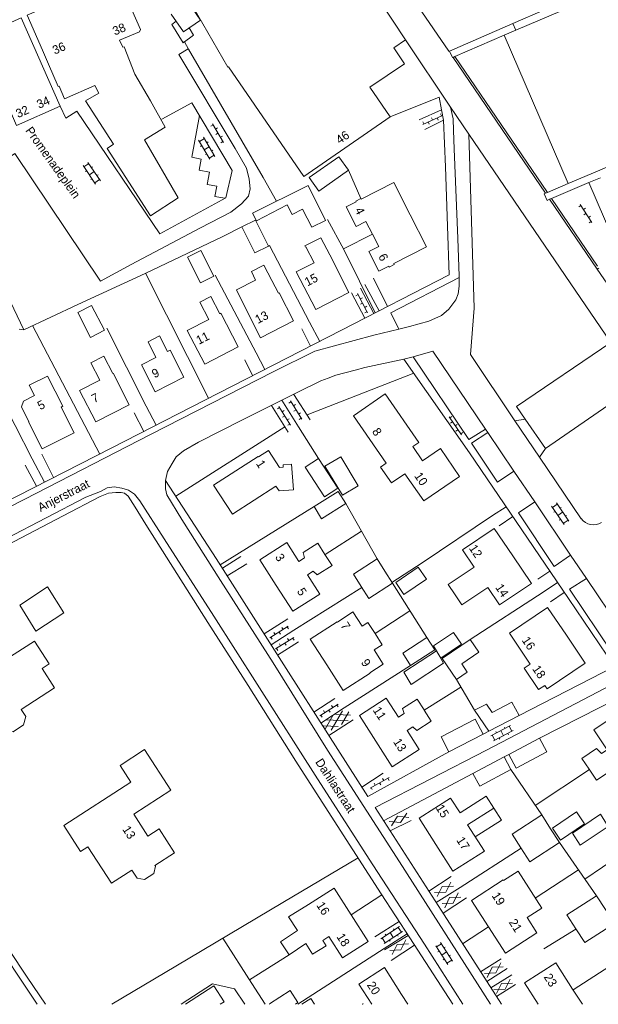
# Model space of a CAD drawing. Header units: metres. Extents: x 195864 to 198202, y 543264 to 544906.
# Tile 18 of 79: x 196501 to 196621, y 543264 to 543469. Entities that reach past the tile are written whole.
import ezdxf

# ---------------------------------------------------------------- set-up
doc = ezdxf.new("R2010")
doc.units = ezdxf.units.M
doc.header["$MEASUREMENT"] = 0
for name, color, linetype, lineweight in [('Level 11', 7, 'Continuous', 0), ('Level 12', 7, 'Continuous', 0), ('Level 14', 7, 'Continuous', 0), ('Level 19', 7, 'Continuous', 0), ('Level 28', 7, 'Continuous', 0), ('Level 29', 7, 'Continuous', 0), ('Level 32', 7, 'Continuous', 0), ('Level 34', 7, 'Continuous', 0), ('Level 41', 7, 'Continuous', 0), ('Level 55', 7, 'Continuous', 0)]:
    doc.layers.add(name, color=color, linetype=linetype, lineweight=lineweight)
doc.styles.add('Style-CHAR_FAST_FONT', font='CHAR_FAST_FONT.shx')

# ---------------------------------------------------------------- blocks, each defined once
blk = doc.blocks.new('GV2')
at = {"layer": 'Level 41', "color": 7, "linetype": 'Continuous', "lineweight": 0, "flags": 128}
for points in [[(1.2, -2), (0, 0), (1.2, 2)], [(0.2, -2), (1.4, 0), (0.2, 2)]]:
    blk.add_lwpolyline(points, dxfattribs=at)
blk = doc.blocks.new('OVTP6')
at = {"layer": 'Level 41', "color": 7, "linetype": 'Continuous', "lineweight": 0}
for p, q in [((0, 0), (4.5, 0)), ((0.25, 0), (0.25, 0.5)), ((1.25, 0), (1.25, -0.5)), ((2.25, 0), (2.25, 0.5)), ((4.25, 0), (4.25, 0.5)), ((3.25, 0), (3.25, -0.5))]:
    blk.add_line(p, q, dxfattribs=at)
blk = doc.blocks.new('OV2')
at = {"layer": 'Level 41', "color": 7, "linetype": 'Continuous', "lineweight": 0}
for p, q in [((0.3, -2.31), (0.3, 2.29)), ((1.5, -2.31), (1.5, 2.29)), ((0, 0.99), (0.3, 0.99)), ((0.3, 1.99), (1.5, 1.99)), ((1.8, 0.99), (1.5, 0.99)), ((0, -1.01), (0.3, -1.01)), ((0.3, -0.01), (1.5, -0.01)), ((0.3, -2.01), (1.5, -2.01)), ((1.8, -1.01), (1.5, -1.01))]:
    blk.add_line(p, q, dxfattribs=at)
blk = doc.blocks.new('GVTP6')
at = {"layer": 'Level 41', "color": 7, "linetype": 'Continuous', "lineweight": 0}
for p, q in [((0, -0.4), (2.6, 1.2)), ((0, 0.4), (2.6, -1.2)), ((1, -1.2), (5, 1.2)), ((1, 1.2), (5, -1.2)), ((3.4, 1.2), (6, -0.4)), ((3.4, -1.2), (6, 0.4))]:
    blk.add_line(p, q, dxfattribs=at)
blk = doc.blocks.new('OV2_1')
at = {"layer": 'Level 41', "color": 7, "linetype": 'Continuous', "lineweight": 0}
for p, q in [((0.3, -2.31), (0.3, 2.29)), ((1.5, -2.31), (1.5, 2.29)), ((0, 0.99), (0.3, 0.99)), ((0.3, 1.99), (1.5, 1.99)), ((1.8, 0.99), (1.5, 0.99)), ((0, -1.01), (0.3, -1.01)), ((0.3, -0.01), (1.5, -0.01)), ((0.3, -2.01), (1.5, -2.01)), ((1.8, -1.01), (1.5, -1.01))]:
    blk.add_line(p, q, dxfattribs=at)
blk = doc.blocks.new('OVTP6_1')
at = {"layer": 'Level 41', "color": 7, "linetype": 'Continuous', "lineweight": 0}
for p, q in [((0, 0), (4.5, 0)), ((0.25, 0), (0.25, 0.5)), ((1.25, 0), (1.25, -0.5)), ((2.25, 0), (2.25, 0.5)), ((3.25, 0), (3.25, -0.5)), ((4.25, 0), (4.25, 0.5))]:
    blk.add_line(p, q, dxfattribs=at)

msp = doc.modelspace()

# ---------------------------------------------------------------- linework, layer by layer
at = {"layer": 'Level 11', "color": 7, "linetype": 'Continuous', "lineweight": 13}
for p, q in [((196509.57, 543450.89), (196501.49, 543469.21)), ((196534.94, 543464.23), (196535.09, 543464.32)), ((196501.97, 543389.62), (196501.55, 543388.47)), ((196505.87, 543379.73), (196512.52, 543383.06))]:
    msp.add_line(p, q, dxfattribs=at)
at = {"layer": 'Level 11', "color": 7, "linetype": 'Continuous', "lineweight": 13, "flags": 128}
for points in [[(196581.24, 543464.67), (196567.77, 543485.15), (196567.51, 543484.96), (196567.54, 543484.91), (196564.46, 543483.45), (196563.43, 543485.64), (196563.63, 543485.73), (196559.7, 543494.67), (196552.52, 543491.44), (196552.46, 543491.58), (196530.27, 543481.8), (196530.52, 543481.22), (196537.1, 543471.59), (196544.36, 543458.96), (196544.5, 543459.06), (196560.13, 543436.25), (196578.08, 543448.66)], [(196528.31, 543452), (196525.11, 543457.49), (196522.84, 543463.21), (196522.57, 543463.11), (196521.91, 543464.58), (196526.08, 543466.33), (196526.27, 543466.76), (196521.38, 543477.99), (196512.07, 543473.84), (196502.71, 543469.74), (196505.92, 543462.48), (196507.15, 543459.63)], [(196532.61, 543469.99), (196535.19, 543466.3), (196538.71, 543468.74), (196536.13, 543472.45), (196535.8, 543472.22)], [(196509.57, 543450.89), (196501.49, 543469.21), (196492.39, 543465.16), (196496.04, 543456.82), (196496.16, 543456.87), (196500.53, 543446.88), (196509.57, 543450.89)], [(196536.38, 543467.12), (196537.28, 543465.63), (196535.09, 543463.99), (196532.75, 543467.86), (196533.63, 543468.52)], [(196578.08, 543448.66), (196573.86, 543454.83), (196581.03, 543459.69), (196578.79, 543463), (196581.24, 543464.67)], [(196507.15, 543459.63), (196509.17, 543454.94), (196509.35, 543455.02), (196510.48, 543452.41), (196516.81, 543455.15)], [(196516.81, 543455.15), (196517.61, 543453.57), (196514.86, 543452), (196520.66, 543442.97), (196519.32, 543442.12), (196528.3, 543428.14), (196534.08, 543431.84), (196527.09, 543443.92)], [(196527.09, 543443.92), (196531.35, 543446.49), (196528.31, 543452)], [(196569.42, 543437.57), (196567.41, 543440.38), (196561.26, 543436.08), (196563.26, 543433.26), (196569.42, 543437.57)], [(196564.64, 543427.13), (196561.01, 543434.4), (196549.51, 543428.66), (196550.31, 543427.09), (196556.67, 543430.38), (196557.69, 543428.41), (196559.83, 543429.52), (196561.78, 543425.74), (196564.64, 543427.13)], [(196552.81, 543421.82), (196550.12, 543427.21), (196547.31, 543425.81), (196550.01, 543420.42), (196552.81, 543421.82)], [(196569.51, 543412.19), (196562.6, 543408.66), (196558.58, 543416.47), (196562.26, 543418.37), (196560.56, 543421.67), (196560.47, 543421.62), (196560.34, 543421.86), (196563.68, 543423.58), (196565.51, 543420.01), (196569.51, 543412.19)], [(196541.48, 543415.6), (196538.76, 543420.93), (196536, 543419.54), (196538.7, 543414.18), (196541.48, 543415.6)], [(196553.49, 543414.69), (196551.84, 543417.9), (196549.26, 543416.57), (196550.11, 543414.73), (196546.14, 543412.73), (196548.2, 543408.64)], [(196558.01, 543406.35), (196555.05, 543412.13), (196554.86, 543412.03), (196553.49, 543414.69)], [(196546.5, 543400.91), (196542.91, 543407.9), (196542.71, 543407.8), (196540.88, 543411.36), (196538.56, 543410.16), (196540.41, 543406.6), (196535.97, 543404.31), (196539.58, 543397.33), (196546.5, 543400.91)], [(196518.77, 543404.35), (196516.12, 543409.52), (196513.25, 543408.04), (196515.9, 543402.84), (196518.77, 543404.35)], [(196548.2, 543408.64), (196551.14, 543402.82), (196558.01, 543406.35)], [(196535.24, 543394.6), (196532.38, 543400.22), (196531.87, 543399.96), (196530.23, 543403.19), (196527.82, 543401.96), (196529.47, 543398.73), (196526.47, 543397.2), (196529.32, 543391.59), (196535.24, 543394.6)], [(196523.93, 543388.88), (196520.6, 543395.42), (196520.5, 543395.37), (196518.66, 543398.98), (196515.95, 543397.59), (196517.79, 543394), (196513.63, 543391.88), (196516.96, 543385.36), (196523.93, 543388.88)], [(196512.52, 543383.06), (196509.81, 543388.4), (196510.16, 543388.58), (196506.97, 543394.86), (196503.19, 543392.94), (196504.28, 543390.79), (196501.97, 543389.62)], [(196592.45, 543374.03), (196585.03, 543368.93), (196581.12, 543374.59), (196578.32, 543372.67), (196576.07, 543375.96), (196577.21, 543376.74), (196570.42, 543386.63), (196577.01, 543391.19), (196583.97, 543381.06), (196582.75, 543380.22), (196584.79, 543377.27), (196588.49, 543379.83), (196592.45, 543374.03)], [(196501.55, 543388.47), (196503.11, 543385.38), (196503.02, 543385.34), (196505.87, 543379.73)], [(196555.11, 543375.9), (196552.84, 543379.43), (196550.76, 543378.08), (196550.7, 543378.17), (196541.42, 543372.21), (196545.31, 543366.18), (196554.34, 543372.02)], [(196567.19, 543371.56), (196564.42, 543369.77), (196560.42, 543375.95), (196563.19, 543377.74), (196567.19, 543371.56)], [(196571.39, 543372.07), (196568.14, 543370.14), (196564.52, 543376.13), (196567.8, 543378.09), (196571.39, 543372.07)], [(196554.34, 543372.02), (196554.99, 543371.01), (196557.98, 543371.23), (196557.59, 543376.58), (196555.82, 543376.45), (196555.86, 543375.96), (196555.11, 543375.9)], [(196568.84, 543368.38), (196567.26, 543370.92), (196562.26, 543367.76), (196563.84, 543365.23), (196568.84, 543368.38)], [(196607.38, 543351.79), (196603.51, 543357.52), (196599.66, 543363.24), (196593.03, 543358.79), (196595.46, 543355.17), (196590.06, 543351.56), (196591.51, 543349.41), (196592.9, 543347.33), (196598.3, 543350.95), (196600.73, 543347.33), (196607.38, 543351.79)], [(196565.99, 543355.52), (196564.52, 543357.84), (196563.04, 543360.16), (196559.97, 543358.21), (196560.3, 543357.14), (196559.11, 543356.38), (196556.62, 543360.3), (196551.02, 543356.73), (196554.42, 543351.38), (196557.83, 543346.02), (196563.45, 543349.6), (196560.88, 543353.58), (196562.1, 543354.37), (196562.91, 543353.56), (196565.99, 543355.52)], [(196578.53, 543351.84), (196576.94, 543354.38), (196575.35, 543356.92), (196570.43, 543353.73), (196572.02, 543351.19), (196573.61, 543348.65), (196578.53, 543351.84)], [(196585.57, 543352.68), (196583.89, 543355.19), (196579.22, 543352.03), (196580.9, 543349.52), (196585.57, 543352.68)], [(196510.38, 543345.68), (196506.97, 543351.08), (196501.2, 543347.3), (196504.56, 543341.88), (196510.38, 543345.68)], [(196618.54, 543335.26), (196614.62, 543341.05), (196610.7, 543346.83), (196602.79, 543341.46), (196606.7, 543335.69), (196607.11, 543335.08), (196605.83, 543334.21), (196608.86, 543329.8), (196610.11, 543330.65), (196610.62, 543329.9), (196618.54, 543335.26)], [(196576.4, 543339.08), (196574.92, 543341.39), (196573.43, 543343.7), (196572.21, 543342.92), (196570.34, 543345.88), (196567.11, 543343.78), (196567.06, 543343.86), (196561.47, 543340.27), (196564.89, 543334.94), (196568.32, 543329.59), (196573.89, 543333.19), (196573.84, 543333.27), (196576.61, 543335.07), (196574.72, 543337.99), (196576.4, 543339.08)], [(196508.44, 543330.14), (196505.85, 543334.15), (196507.34, 543335.12), (196504.27, 543339.85), (196498.34, 543336), (196494.13, 543342.51), (196486.32, 543337.53), (196489.03, 543333.33), (196488.58, 543333.03), (196490.33, 543330.33), (196491.54, 543331.11), (196494.13, 543327.09), (196493.68, 543326.8), (196496.52, 543322.41), (196497.16, 543322.81), (196498.05, 543321.37), (196499.84, 543321.03), (196502.01, 543322.43), (196502.45, 543324.19), (196501.52, 543325.61), (196508.44, 543330.14)], [(196587.31, 543338.05), (196585.69, 543340.55), (196580.66, 543337.32), (196582.3, 543334.8), (196587.31, 543338.05)], [(196592.85, 543339.18), (196591.18, 543341.64), (196587.03, 543338.84), (196588.56, 543336.26), (196592.85, 543339.18)], [(196596.42, 543337.53), (196594.64, 543340.17), (196588.83, 543336.22), (196591.79, 543331.89), (196594.06, 543333.42), (196592.89, 543335.15), (196596.42, 543337.53)], [(196589.15, 543335.24), (196587.66, 543337.82), (196580.92, 543333.41), (196582.41, 543330.83), (196589.15, 543335.24)], [(196586.58, 543323.24), (196585.11, 543325.52), (196585.08, 543325.57), (196583.64, 543327.81), (196580.62, 543325.87), (196580.95, 543324.81), (196579.78, 543324.05), (196577.25, 543327.98), (196571.66, 543324.38), (196575.08, 543319.05), (196578.5, 543313.73), (196584.09, 543317.33), (196581.56, 543321.26), (196582.75, 543322.03), (196583.55, 543321.29), (196586.58, 543323.24)], [(196604.79, 543324.36), (196598.55, 543321.14), (196595.58, 543325.49), (196598.01, 543326.76), (196599.18, 543325), (196603.31, 543327.18), (196604.79, 543324.36)], [(196632.55, 543314.61), (196629.05, 543319.79), (196625.54, 543324.97), (196620.28, 543321.4), (196623.09, 543317.26), (196621.93, 543316.47), (196620.84, 543317.55), (196617.8, 543315.49), (196619.34, 543313.22), (196620.88, 543310.95), (196623.91, 543313), (196623.34, 543314.39), (196624.5, 543315.18), (196627.28, 543311.05), (196632.55, 543314.61)], [(196610.56, 543316.84), (196609.04, 543319.67), (196602.67, 543316.33), (196604.16, 543313.49), (196610.56, 543316.84)], [(196533.31, 543295.88), (196530.1, 543300.86), (196527.78, 543299.37), (196524.85, 543303.92), (196532.57, 543308.9), (196527.12, 543317.32), (196522.05, 543314.04), (196524.27, 543310.58), (196510.33, 543301.59), (196513.83, 543296.18), (196515.34, 543297.15), (196520.24, 543289.56), (196524.49, 543292.27), (196525.55, 543290.62), (196527.11, 543290.33), (196529.04, 543291.59), (196529.35, 543293.09), (196529.24, 543293.25), (196533.31, 543295.88)], [(196603.1, 543313.15), (196601.69, 543315.81), (196595.23, 543312.37), (196596.64, 543309.71), (196603.1, 543313.15)], [(196599.59, 543305.15), (196598, 543307.66), (196592.54, 543304.18), (196590.59, 543307.23), (196584.04, 543303.07), (196587.56, 543297.58), (196591.05, 543292.09), (196597.6, 543296.26), (196594.13, 543301.69), (196599.59, 543305.15)], [(196595.72, 543299.2), (196601.18, 543302.64), (196599.59, 543305.15)], [(196613.18, 543298), (196611.34, 543300.88), (196609.5, 543303.76), (196603.34, 543299.79), (196605.18, 543296.92), (196607.01, 543294.05), (196613.18, 543298)], [(196618.38, 543301.87), (196616.69, 543304.36), (196611.71, 543301), (196613.4, 543298.51), (196618.38, 543301.87)], [(196623.31, 543301.37), (196621.67, 543303.89), (196615.86, 543299.98), (196617.5, 543297.48), (196623.31, 543301.37)], [(196601.51, 543290.27), (196601.57, 543290.17), (196604.58, 543292.09), (196609.49, 543284.38), (196606.47, 543282.46), (196608.49, 543279.29)], [(196601.51, 543290.27), (196594.96, 543286.01), (196598.45, 543280.53), (196601.95, 543275.04), (196608.49, 543279.29)], [(196573.5, 543277.48), (196569.95, 543283.01), (196566.4, 543288.55), (196561.08, 543285.18)], [(196624.6, 543281.24), (196622.75, 543284.11), (196620.89, 543286.99), (196614.71, 543282.99), (196616.57, 543280.12), (196618.42, 543277.24), (196624.6, 543281.24)], [(196558.82, 543279.74), (196556.95, 543282.57), (196561.08, 543285.18)], [(196558.82, 543279.74), (196555.29, 543277.42), (196557.07, 543274.7), (196560.53, 543277.08), (196561.96, 543274.84), (196564.75, 543276.61), (196564.05, 543277.72), (196565.33, 543278.53), (196568.14, 543274.08), (196573.5, 543277.48)], [(196617.92, 543264.44), (196615.91, 543267.59), (196612.41, 543273.07), (196605.91, 543268.9), (196608.73, 543264.44)], [(196581.73, 543264.44), (196580.41, 543266.51), (196576.87, 543272.07), (196571.55, 543268.63), (196574.26, 543264.44)], [(196558.93, 543264.8), (196557.3, 543267.33), (196553.03, 543264.57), (196553.11, 543264.44)], [(196558.38, 543264.44), (196558.93, 543264.8)], [(196562.37, 543264.44), (196561.59, 543265.65), (196559.71, 543264.44)], [(196572.47, 543264.44), (196572.41, 543264.54), (196572.26, 543264.44)]]:
    msp.add_lwpolyline(points, dxfattribs=at)
at = {"layer": 'Level 12', "color": 7, "linetype": 'Continuous', "lineweight": 13, "flags": 128}
for points in [[(196597.33, 543320.51), (196595.71, 543323.62), (196588.62, 543319.93), (196590.23, 543316.83), (196597.33, 543320.51)], [(196543.62, 543264.97), (196541.47, 543268.26), (196535.61, 543264.44)], [(196542.8, 543264.44), (196543.62, 543264.97)]]:
    msp.add_lwpolyline(points, dxfattribs=at)
at = {"layer": 'Level 14', "color": 7, "linetype": 'Continuous', "lineweight": 13}
for p, q in [((196590.36, 543462.32), (196603.5, 543468.03)), ((196603.5, 543468.03), (196604.14, 543466.68)), ((196601.67, 543465.63), (196591.48, 543461.19)), ((196604.14, 543466.68), (196601.67, 543465.63)), ((196591.48, 543461.19), (196591.1, 543460.99)), ((196614.98, 543434.81), (196621.09, 543437.41)), ((196610.67, 543432.97), (196614.98, 543434.81)), ((196619.24, 543435.01), (196611.53, 543431.7)), ((196621.67, 543436.03), (196619.24, 543435.01)), ((196610.29, 543432.81), (196610.67, 543432.97)), ((196611.53, 543431.7), (196611.13, 543431.54))]:
    msp.add_line(p, q, dxfattribs=at)
at = {"layer": 'Level 14', "color": 7, "linetype": 'Continuous', "lineweight": 13, "flags": 128}
for points in [[(196591.1, 543460.99), (196590.98, 543460.95), (196590.36, 543462.32)], [(196611.13, 543431.54), (196610.61, 543431.31), (196610.01, 543432.69), (196610.29, 543432.81)]]:
    msp.add_lwpolyline(points, dxfattribs=at)
at = {"layer": 'Level 19', "color": 7, "linetype": 'Continuous', "lineweight": 0}
for p, q in [((196614.98, 543434.81), (196601.67, 543465.63)), ((196591.48, 543461.19), (196610.67, 543432.97)), ((196626.06, 543419.22), (196619.24, 543435.01)), ((196611.53, 543431.7), (196621.07, 543417.67))]:
    msp.add_line(p, q, dxfattribs=at)
at = {"layer": 'Level 28', "color": 7, "linetype": 'Continuous', "lineweight": 0}
for p, q in [((196527.27, 543416.21), (196540.36, 543390.27)), ((196541.77, 543415.79), (196550.25, 543399.68)), ((196503.82, 543405.32), (196517.8, 543378.66)), ((196519.3, 543404.8), (196527.44, 543388.58)), ((196560.8, 543386.79), (196582.96, 543395.45)), ((196496.12, 543392.61), (196503.75, 543377.64)), ((196533.58, 543369.93), (196556.18, 543384.28)), ((196559.01, 543384.28), (196563.19, 543377.74)), ((196542.81, 543355.65), (196562.26, 543367.76)), ((196564.54, 543357.81), (196572.1, 543362.65)), ((196558.1, 543342.13), (196572.15, 543350.97)), ((196578.53, 543351.84), (196585.69, 543340.55)), ((196594.64, 543340.17), (196609.79, 543349.98)), ((196574.91, 543341.41), (196582.15, 543346.14)), ((196568.5, 543325.96), (196582.3, 543334.8)), ((196585.14, 543325.47), (196592.73, 543330.3)), ((196591.79, 543331.89), (196595.58, 543325.49)), ((196603.1, 543313.15), (196609.5, 543303.76)), ((196608.16, 543305.73), (196619.38, 543313.16)), ((196613.18, 543298), (196620.89, 543286.99)), ((196618.47, 543290.44), (196629.39, 543297.92)), ((196592.55, 543288.72), (196605.23, 543296.85)), ((196608.14, 543286.5), (196617.13, 543292.36)), ((196569.97, 543282.98), (196576.33, 543287.15)), ((196593.09, 543277), (196598.48, 543280.49)), ((196609.9, 543275.98), (196616.6, 543280.07)), ((196548.9, 543269.5), (196557.07, 543274.7)), ((196558.89, 543264.44), (196576.82, 543276)), ((196616.01, 543267.44), (196628.61, 543275.61))]:
    msp.add_line(p, q, dxfattribs=at)
at = {"layer": 'Level 28', "color": 7, "linetype": 'Continuous', "lineweight": 0, "flags": 128}
for points in [[(196536.19, 543462.68), (196551.7, 543436.05), (196554.46, 543431.13)], [(196482.21, 543444.92), (196492.15, 543425.1), (196502.02, 543404.48), (196501.05, 543404.6)], [(196565.07, 543427.32), (196568.47, 543421.1), (196574.92, 543407.95)], [(196502.02, 543404.48), (196513.25, 543409.7), (196527.19, 543416.17), (196543.36, 543423.84), (196547.31, 543425.81)], [(196552.81, 543421.82), (196552.99, 543421.96), (196561.33, 543406.02)], [(196568.84, 543368.38), (196572.09, 543362.67), (196575.35, 543356.92)], [(196578.42, 543352.02), (196584.67, 543356.11), (196599.27, 543365.89)], [(196520.32, 543264.44), (196533.58, 543272.36), (196555.75, 543285.54), (196571.39, 543294.84)], [(196543.32, 543278.16), (196549.38, 543268.75), (196552.13, 543264.44)], [(196534.68, 543264.44), (196541.22, 543268.71), (196545.73, 543267.66), (196547.91, 543264.44)]]:
    msp.add_lwpolyline(points, dxfattribs=at)
at = {"layer": 'Level 29', "color": 7, "linetype": 'Continuous', "lineweight": 0}
for p, q in [((196535.4, 543464.22), (196536.19, 543462.68)), ((196590.6, 543450.66), (196581.24, 543464.67)), ((196610.29, 543432.81), (196591.1, 543460.99)), ((196594.35, 543445.04), (196590.6, 543450.66)), ((196584.06, 543448.04), (196588.71, 543450.15)), ((196588.71, 543450.15), (196589.12, 543447.97)), ((196589.12, 543447.97), (196585.27, 543446.03)), ((196595.51, 543408.97), (196594.35, 543445.04)), ((196620.99, 543417.07), (196611.13, 543431.54)), ((196620.99, 543417.07), (196621.37, 543417.23)), ((196634.89, 543396.69), (196620.99, 543417.07)), ((196572.8, 543413.85), (196575.76, 543408.39)), ((196574.57, 543415.18), (196577.51, 543409.29)), ((196592.39, 543415.28), (196578.17, 543407.96)), ((196570.01, 543412.15), (196572.79, 543406.86)), ((196571.92, 543413.09), (196574.65, 543407.81)), ((196579.85, 543404.58), (196578.17, 543407.96)), ((196561.33, 543406.02), (196563.43, 543402.06)), ((196559.74, 543404.67), (196561.54, 543401.09)), ((196550.25, 543399.68), (196552.02, 543396.23)), ((196547.9, 543398.19), (196549.48, 543394.94)), ((196555.6, 543389.83), (196559.01, 543384.28)), ((196558.04, 543391.05), (196561.44, 543385.8)), ((196610.26, 543379.8), (196625.23, 543390.14)), ((196524.97, 543387.22), (196526.94, 543383.35)), ((196527.44, 543388.58), (196529.49, 543384.67)), ((196553.42, 543388.74), (196556.86, 543383.19)), ((196606.08, 543385.88), (196603.95, 543385.59)), ((196610.26, 543379.8), (196606.08, 543385.88)), ((196597.8, 543383.86), (196598.3, 543383.12)), ((196598.3, 543383.12), (196603.7, 543375.11)), ((196609.04, 543378.03), (196610.26, 543379.8)), ((196503.75, 543377.64), (196506.32, 543372.83)), ((196505.79, 543378.63), (196508.23, 543373.79)), ((196617.68, 543365.25), (196609.04, 543378.03)), ((196502.36, 543376.33), (196504.67, 543371.99)), ((196603.7, 543375.11), (196608.07, 543368.71)), ((196608.07, 543368.71), (196615.46, 543357.65)), ((196599.27, 543365.89), (196602.1, 543367.7)), ((196600.64, 543363.76), (196603.47, 543365.67)), ((196543.25, 543354.95), (196547.1, 543357.39)), ((196615.46, 543357.65), (196618.75, 543352.84)), ((196544.25, 543353.37), (196548.33, 543355.88)), ((196608.71, 543352.67), (196611.17, 543354.32)), ((196618.75, 543352.84), (196627.6, 543339.71)), ((196609.79, 543349.98), (196612.77, 543351.97)), ((196611.3, 543347.97), (196614.18, 543349.89)), ((196551.89, 543341.35), (196556.8, 543344.44)), ((196553.33, 543339.08), (196558.1, 543342.13)), ((196554.68, 543336.95), (196559.03, 543339.69)), ((196562.22, 543325.1), (196566.55, 543327.92)), ((196609.04, 543319.67), (196627.46, 543329.11)), ((196563.67, 543322.82), (196568.5, 543325.96)), ((196565.31, 543320.25), (196570.41, 543323.47)), ((196597.33, 543320.51), (196598.55, 543321.14)), ((196601.69, 543315.81), (196602.67, 543316.33)), ((196572.2, 543309.54), (196576.62, 543312.39)), ((196576.7, 543302.54), (196595.23, 543312.37)), ((196578.02, 543300.48), (196582.41, 543302.59)), ((196586.06, 543287.95), (196590.72, 543290.95)), ((196587.6, 543285.56), (196592.55, 543288.72)), ((196589.03, 543283.33), (196593.91, 543286.57)), ((196574.86, 543278.45), (196579.92, 543281.63)), ((196576.82, 543276), (196581.56, 543279.1)), ((196576.86, 543275.72), (196581.79, 543278.74)), ((196578.25, 543273.51), (196583.11, 543276.71)), ((196596.82, 543271.18), (196601.05, 543273.9)), ((196598.11, 543269.17), (196602.32, 543271.89)), ((196598.96, 543267.84), (196603.31, 543270.59)), ((196600.11, 543266.05), (196604.02, 543268.54))]:
    msp.add_line(p, q, dxfattribs=at)
at = {"layer": 'Level 29', "color": 7, "linetype": 'Continuous', "lineweight": 0, "flags": 128}
for points in [[(196590.36, 543462.32), (196590.24, 543462.26), (196571.17, 543490.19), (196585.62, 543500)], [(196603.5, 543468.03), (196610.19, 543470.97), (196609.95, 543471.56), (196607.96, 543470.7), (196605.69, 543476.03)], [(196621.09, 543437.41), (196642.25, 543446.53), (196622.85, 543474.7), (196604.14, 543466.68)], [(196492.82, 543447.76), (196496.5, 543438.6), (196500.17, 543441.07), (196517.98, 543414.53), (196524.33, 543417.99), (196538.67, 543425.6), (196544.98, 543428.84), (196547.23, 543430.6), (196548.68, 543432.19), (196549.03, 543433.71), (196548.8, 543435.73), (196548.23, 543437.98), (196545.92, 543442.07), (196534.23, 543461.63), (196536.13, 543462.79)], [(196578.08, 543448.66), (196588.21, 543452.75), (196588.71, 543450.15)], [(196509.57, 543450.89), (196510.76, 543448.36), (196513.07, 543449.87), (196530.25, 543424.35), (196543.96, 543431.86), (196545.25, 543437.53), (196536.92, 543451.55), (196530.65, 543448.19)], [(196590.6, 543450.66), (196591.12, 543448.27), (196591.17, 543445.85), (196591.34, 543442.05), (196592.06, 543423.38), (196592.39, 543415.58), (196592.38, 543413.5), (196592.17, 543411.92), (196591.7, 543410.7), (196590.23, 543408.75)], [(196543.77, 543431.75), (196541.71, 543432.12), (196542.11, 543434.27), (196540.08, 543434.64), (196540.55, 543437.18), (196538.4, 543437.57), (196538.83, 543439.9), (196536.89, 543440.26), (196538.48, 543448.92)], [(196494.1, 543366.62), (196520.34, 543379.95), (196539.57, 543389.88), (196567.94, 543404.36), (196590.29, 543415.87), (196589.96, 543425.96), (196589.52, 543438.28), (196589.12, 543447.97)], [(196606.08, 543385.88), (196604.26, 543388.5), (196623.83, 543401.82), (196594.35, 543445.04)], [(196579.85, 543404.58), (196582.08, 543405.11), (196586.09, 543406.24), (196588.7, 543407.4), (196590.23, 543408.75)], [(196609.04, 543378.03), (196603.95, 543385.59), (196594.7, 543399.36), (196595.51, 543408.97)], [(196479.18, 543357.56), (196502.25, 543369.33), (196528.34, 543382.74), (196553.76, 543395.71), (196562.39, 543400.03), (196574.67, 543403.33), (196579.85, 543404.58)], [(196582.79, 543398.86), (196586.87, 543400), (196597.8, 543383.86)], [(196572.79, 543396.63), (196580.91, 543398.39), (196582.79, 543398.86)], [(196580.91, 543398.39), (196594.48, 543378.91), (196615.02, 543348.65), (196624.59, 543334.54), (196604.79, 543324.36)], [(196582.79, 543398.86), (196594.4, 543381.66), (196597.8, 543383.86)], [(196598.88, 543264.44), (196579.96, 543294.02), (196565.07, 543317.22), (196553.78, 543335.34), (196542.83, 543352.39), (196534.81, 543365.07), (196531.72, 543370.19), (196531.45, 543371.45), (196531.46, 543373.19), (196531.87, 543375.07), (196532.82, 543376.69), (196533.65, 543378.06), (196535.2, 543379.35), (196538.29, 543381.11), (196547.44, 543385.75), (196559.06, 543391.56), (196563.69, 543393.89), (196565.18, 543394.42), (196566.8, 543395.03), (196570.81, 543396.08), (196572.79, 543396.63)], [(196598.3, 543383.12), (196594.92, 543380.93), (196600.35, 543372.81), (196603.7, 543375.11)], [(196531.46, 543373.2), (196541.96, 543356.98), (196556.47, 543334.14), (196565.11, 543320.56), (196573.43, 543307.61), (196590.23, 543316.83)], [(196498.47, 543361.16), (196514.92, 543369.72), (196517.93, 543370.9), (196519.37, 543371.65), (196520.81, 543371.88), (196522.39, 543371.57), (196523.75, 543371.14), (196525.04, 543370.31), (196526.14, 543368.95), (196531.15, 543361.03), (196541.46, 543345.04), (196550.49, 543330.88), (196562.95, 543311.22), (196574.48, 543293.38), (196585.19, 543276.9), (196593.13, 543264.44)], [(196591.03, 543264.44), (196582.12, 543278.24), (196576.2, 543287.34), (196567.7, 543300.6), (196558.47, 543314.92), (196548.57, 543330.63), (196540.23, 543343.73), (196527.34, 543364.04), (196525.17, 543367.61), (196523.68, 543369.9), (196522.97, 543370.53), (196522.25, 543370.69), (196521.15, 543370.68), (196519.61, 543370.55), (196517.88, 543369.88), (196510.2, 543365.83), (196489.65, 543355.08)], [(196608.07, 543368.71), (196604.67, 543366.45), (196612.05, 543355.32), (196615.46, 543357.65)], [(196618.75, 543352.84), (196615.28, 543350.6), (196624.2, 543337.35), (196627.6, 543339.71)], [(196671.2, 543264.44), (196663.84, 543275.43), (196650.84, 543294.58), (196633.92, 543319.78), (196625.7, 543331.65), (196598.02, 543317.17), (196574.91, 543305.32), (196589.25, 543282.98), (196601.14, 543264.44)], [(196491.38, 543287.11), (196502.77, 543270.07), (196506.54, 543264.44)], [(196504.79, 543264.44), (196494.69, 543279.53)]]:
    msp.add_lwpolyline(points, dxfattribs=at)
at = {"layer": 'Level 29', "color": 7, "linetype": 'Continuous', "lineweight": 0}
msp.add_arc((196620.17, 543367.01), 3.05, 215.1472, 304.1664, dxfattribs=at)
at = {"layer": 'Level 55', "color": 7, "linetype": 'Continuous', "lineweight": 0}
for p, q in [((196569.42, 543437.57), (196571.97, 543431.7)), ((196568.39, 543421.26), (196574.37, 543424.32))]:
    msp.add_line(p, q, dxfattribs=at)
at = {"layer": 'Level 55', "color": 7, "linetype": 'Continuous', "lineweight": 13, "flags": 128}
msp.add_lwpolyline([(196585.61, 543421.67), (196578.82, 543418.2), (196578.91, 543418.04), (196577.83, 543417.49), (196577.75, 543417.65), (196575.71, 543416.61), (196573.64, 543420.69), (196575.68, 543421.72), (196574.36, 543424.33), (196573.03, 543426.94), (196571, 543425.91), (196568.92, 543429.99), (196570.97, 543431.03), (196570.9, 543431.16), (196571.97, 543431.7), (196572.04, 543431.56), (196578.81, 543435), (196582.21, 543428.33), (196585.61, 543421.67)], dxfattribs=at)

# ---------------------------------------------------------------- block references
at = {"layer": 'Level 41', "color": 7, "linetype": 'Continuous', "lineweight": 0}
for name, p, xscale, yscale, zscale, rotation in [('OVTP6', (196584.82, 543447.1), 0.9999988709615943, 0.9999988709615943, 0.9999988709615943, 24.43567442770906), ('OVTP6', (196543.48, 543443.34), 0.9999996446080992, 0.9999996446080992, 0.9999996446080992, 120.7148853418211), ('OV2', (196540.79, 543442.58), 0.9999993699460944, 0.9999993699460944, 0.9999993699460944, 210.7080674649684), ('OV2', (196515.39, 543436.46), 1.000000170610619, 1.000000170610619, 1.000000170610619, 33.99627395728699), ('OVTP6', (196619.92, 543426.72), 1.00000064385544, 1.00000064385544, 1.00000064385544, 123.456676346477), ('OVTP6', (196573.37, 543408), 1.000001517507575, 1.000001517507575, 1.000001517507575, 117.7039020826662), ('OVTP6', (196559.7, 543385.89), 1.000001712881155, 1.000001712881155, 1.000001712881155, 121.5357687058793), ('OVTP6', (196557.35, 543384.68), 0.9999988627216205, 0.9999988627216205, 0.9999988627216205, 121.7191755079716), ('OVTP6', (196556.9, 543342.93), 1.000000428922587, 1.000000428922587, 1.000000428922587, 212.5316194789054), ('OVTP6', (196558.08, 543340.6), 0.9999983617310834, 0.9999983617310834, 0.9999983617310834, 212.2915062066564), ('OVTP6', (196567.23, 543326.75), 0.999999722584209, 0.999999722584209, 0.9999997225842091, 213.0473785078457), ('GVTP6', (196569.64, 543324.82), 0.999998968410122, 0.999998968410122, 0.999998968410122, 208.7949669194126), ('OV2', (196601.68, 543319.91), 1.000001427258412, 1.000001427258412, 1.000001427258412, 117.5208369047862), ('OVTP6', (196577.82, 543311.49), 0.999997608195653, 0.999997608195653, 0.999997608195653, 208.7526996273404), ('GV2', (196580.2, 543302.2), 0.9999984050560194, 0.9999984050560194, 0.9999984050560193, 115.7603381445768), ('GV2', (196589.6, 543287.7), 1.00000263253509, 1.00000263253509, 1.00000263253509, 122.5511614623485), ('GV2', (196591.14, 543285.44), 0.9999995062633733, 0.9999995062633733, 0.9999995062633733, 123.6222110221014), ('OV2', (196578.86, 543278.06), 1.00000013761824, 1.00000013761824, 1.00000013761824, 123.1939026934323), ('GV2', (196580.28, 543275.72), 0.9999992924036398, 0.9999992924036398, 0.9999992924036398, 123.3174091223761), ('OV2', (196588.49, 543274.51), 1.000000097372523, 1.000000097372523, 1.000000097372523, 32.65640309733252), ('GV2', (196599.95, 543270.94), 0.9999986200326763, 0.9999986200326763, 0.9999986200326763, 122.8220328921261), ('GV2', (196601.88, 543267.59), 0.9999997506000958, 0.9999997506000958, 0.9999997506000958, 122.5335430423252)]:
    msp.add_blockref(name, p, dxfattribs=dict(at, xscale=xscale, yscale=yscale, zscale=zscale, rotation=rotation))
for name, p, rotation in [('OVTP6_1', (196590.26, 543386.36), 304.7451542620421), ('OV2_1', (196614.08, 543366.76), 214.1827240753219)]:
    msp.add_blockref(name, p, dxfattribs=dict(at, rotation=rotation))

# ---------------------------------------------------------------- texts
at = {"layer": 'Level 32', "color": 7, "linetype": 'Continuous', "lineweight": 13, "style": 'Style-CHAR_FAST_FONT'}
for s, rotation, p in [('38', 22.7697, (196520.93, 543465.52)), ('36', 23.462, (196508.46, 543461.56)), ('34', 23.8985, (196505.21, 543450.32)), ('32', 23.8985, (196500.86, 543448.39)), ('46', 34.6118, (196567.58, 543442.92)), ('15', 27.2569, (196560.88, 543413.44)), ('13', 27.2059, (196550.61, 543405.66)), ('11', 27.2569, (196538.37, 543401.33)), ('9', 26.9496, (196529.17, 543394.37)), ('7', 26.9496, (196516.64, 543389.21)), ('5', 26.9496, (196505.45, 543387.75)), ('8', 304.4052, (196574.21, 543383.32)), ('1', 302.7524, (196550.15, 543376.68)), ('10', 304.6118, (196582.97, 543374.11)), ('12', 303.9125, (196594.31, 543359.12)), ('3', 302.4668, (196554.1, 543357.28)), ('5', 302.8316, (196558.63, 543350.16)), ('14', 303.9125, (196599.79, 543350.97)), ('7', 302.2909, (196567.68, 543343.07)), ('16', 304.1191, (196605.28, 543340.01)), ('9', 302.959, (196571.92, 543335.41)), ('18', 304.5321, (196607.45, 543334.06)), ('11', 302.7524, (196574.39, 543325.5)), ('13', 302.7524, (196578.6, 543318.93)), ('15', 302.5459, (196587.43, 543305.21)), ('13', 302.7524, (196522.41, 543300.78)), ('17', 302.5459, (196591.71, 543298.51)), ('19', 302.5459, (196599.05, 543287.01)), ('16', 302.4668, (196562.67, 543285.01)), ('21', 302.5459, (196602.59, 543281.47)), ('18', 302.2603, (196566.84, 543278.48)), ('23', 302.5459, (196609.85, 543270.11)), ('20', 302.8798, (196573.15, 543268.46))]:
    msp.add_text(s, height=1.8, rotation=rotation, dxfattribs=at).set_placement(p)
at = {"layer": 'Level 34', "color": 7, "linetype": 'Continuous', "lineweight": 13, "style": 'Style-CHAR_FAST_FONT'}
for s, rotation, p in [('Promenadeplein', 305.5177, (196502.28, 543445.79)), ('Anjerstraat', 27.0006, (196505.52, 543366.63)), ('Dahliastraat', 303.0383, (196562.44, 543314.73))]:
    msp.add_text(s, height=1.8, rotation=rotation, dxfattribs=at).set_placement(p)
at = {"layer": 'Level 55', "color": 7, "linetype": 'Continuous', "lineweight": 13, "style": 'Style-CHAR_FAST_FONT'}
for s, rotation, p in [('4', 296.9496, (196570.66, 543429.33)), ('6', 296.8726, (196575.54, 543419.7))]:
    msp.add_text(s, height=1.8, rotation=rotation, dxfattribs=at).set_placement(p)

doc.saveas('drawing.dxf')
